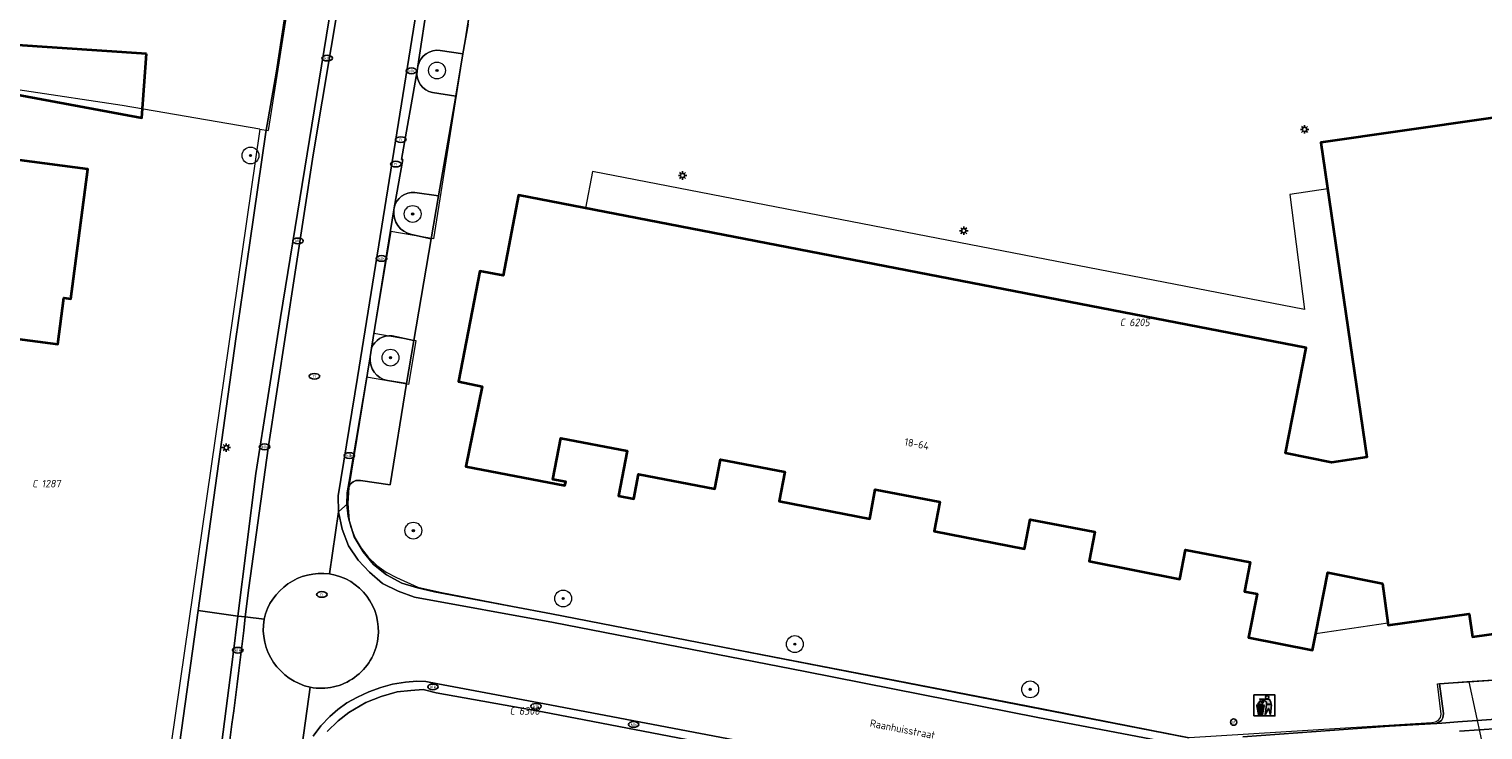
# Model space of a CAD drawing. Header units: metres. Extents: x 183765 to 187731, y 443805 to 446163.
# Tile 90 of 120: x 186642 to 186711, y 444394 to 444427. Entities that reach past the tile are written whole.
import ezdxf
from ezdxf.enums import TextEntityAlignment as Align

# ---------------------------------------------------------------- set-up
doc = ezdxf.new("R2010")
doc.units = ezdxf.units.M
doc.layers.get('0').update_dxf_attribs({"lineweight": 25})
for name, color, linetype, lineweight in [('B-WE-GR-BOOM-S', 253, 'Continuous', 25), ('B-WE-IE-AFVAL APART PLAATS-S', 7, 'Continuous', 25), ('B-WE-IE-MEUBILAIR-S', 7, 'Continuous', 25), ('B-WE-IE-MEUBILAIR_WEGMEUBILAIR-GV', 7, 'Continuous', 18), ('B-WE-OG-BEBOUWING-GV', 7, 'Continuous', 35), ('B-WE-OG-BEBOUWING-T18', 10, 'Continuous', 18), ('B-WE-OG-BEBOUWING_OVERBOUWING-GV', 7, 'Continuous', 18), ('B-WE-OG-TERREIN_ERF-GV', 7, 'Continuous', 18), ('B-WE-OG-TOPOGRAFIE-T18', 10, 'Continuous', 18), ('B-WE-VH-ONVERHARD_ZAND-GV', 210, 'Continuous', 18), ('B-WE-VH-OPENVERHARDING_BETONSTRAATSTEEN-GV', 90, 'Continuous', 18), ('B-WE-VH-OPENVERHARDING_STRAATBAKSTEEN-GV', 90, 'Continuous', 18)]:
    doc.layers.add(name, color=color, linetype=linetype, lineweight=lineweight)
doc.layers.add('B-WE-KG-GRENS_PERCEEL-G', color=7, linetype='Continuous', lineweight=13, true_color=0xa55252)
doc.layers.add('B-WE-KG-GRENS_PERCEEL-S', color=7, linetype='Continuous', lineweight=25, true_color=0xa55252)
doc.styles.add('NLCS-ISO', font='NLCS-ISO.ttf')
doc.styles.add('NLCS-ISO-M200-T18', font='NLCS-ISO.ttf', dxfattribs={"height": 0.36})

# ---------------------------------------------------------------- blocks, each defined once
blk = doc.blocks.new('SIE-AFVAL APART PLAATS-SO')
h = blk.add_hatch(color=256)
h.dxf.hatch_style = 1
h.paths.add_polyline_path([(-0.09, 0.07), (-1.76, 0.07, 0.819081), (-1.79, -0.09), (-1.4, -2.19, 0.36153), (-1.37, -2.21), (-0.47, -2.21, 0.36153), (-0.44, -2.19), (-0.05, -0.09, 0.819081)])
h.paths.add_polyline_path([(-0.16, -0.1), (-0.2, -0.33), (-0.49, -0.33), (-0.47, -0.1)], flags=16)
h.paths.add_polyline_path([(-0.55, -0.1), (-0.58, -0.33), (-0.87, -0.33), (-0.87, -0.1)], flags=16)
h.paths.add_polyline_path([(-0.22, -0.42), (-0.27, -0.73), (-0.53, -0.73), (-0.5, -0.42)], flags=16)
h.paths.add_polyline_path([(-0.58, -0.42), (-0.61, -0.73), (-0.87, -0.73), (-0.87, -0.42)], flags=16)
h.paths.add_polyline_path([(-0.95, -0.1), (-0.95, -0.33), (-1.27, -0.33), (-1.29, -0.1)], flags=16)
h.paths.add_polyline_path([(-0.95, -0.42), (-0.95, -0.73), (-1.23, -0.73), (-1.26, -0.42)], flags=16)
h.paths.add_polyline_path([(-0.29, -0.83), (-0.34, -1.09), (-0.56, -1.09), (-0.54, -0.83)], flags=16)
h.paths.add_polyline_path([(-0.62, -0.83), (-0.65, -1.09), (-0.87, -1.09), (-0.87, -0.83)], flags=16)
h.paths.add_polyline_path([(-0.95, -0.83), (-0.95, -1.09), (-1.2, -1.09), (-1.22, -0.83)], flags=16)
h.paths.add_polyline_path([(-1.35, -0.33), (-1.64, -0.33), (-1.69, -0.1), (-1.37, -0.1)], flags=16)
h.paths.add_polyline_path([(-1.34, -0.42), (-1.31, -0.73), (-1.57, -0.73), (-1.63, -0.42)], flags=16)
h.paths.add_polyline_path([(-0.36, -1.18), (-0.41, -1.44), (-0.6, -1.44), (-0.57, -1.18)], flags=16)
h.paths.add_polyline_path([(-0.65, -1.18), (-0.68, -1.44), (-0.87, -1.44), (-0.87, -1.18)], flags=16)
h.paths.add_polyline_path([(-1.3, -0.83), (-1.28, -1.09), (-1.5, -1.09), (-1.55, -0.83)], flags=16)
h.paths.add_polyline_path([(-0.95, -1.18), (-0.95, -1.44), (-1.17, -1.44), (-1.19, -1.18)], flags=16)
h.paths.add_polyline_path([(-0.42, -1.53), (-0.47, -1.79), (-0.63, -1.79), (-0.6, -1.53)], flags=16)
h.paths.add_polyline_path([(-1.27, -1.18), (-1.25, -1.44), (-1.44, -1.44), (-1.49, -1.18)], flags=16)
h.paths.add_polyline_path([(-0.69, -1.53), (-0.71, -1.79), (-0.87, -1.79), (-0.87, -1.53)], flags=16)
h.paths.add_polyline_path([(-0.95, -1.53), (-0.95, -1.79), (-1.13, -1.79), (-1.16, -1.53)], flags=16)
h.paths.add_polyline_path([(-1.24, -1.53), (-1.22, -1.79), (-1.37, -1.79), (-1.42, -1.53)], flags=16)
h.paths.add_polyline_path([(-0.49, -1.89), (-0.53, -2.13), (-0.66, -2.13), (-0.64, -1.89)], flags=16)
h.paths.add_polyline_path([(-0.72, -1.89), (-0.74, -2.13), (-0.87, -2.13), (-0.87, -1.89)], flags=16)
h.paths.add_polyline_path([(-0.95, -1.89), (-0.95, -2.13), (-1.1, -2.13), (-1.12, -1.89)], flags=16)
h.paths.add_polyline_path([(-1.21, -1.89), (-1.18, -2.13), (-1.31, -2.13), (-1.35, -1.89)], flags=16)
h.paths.add_polyline_path([(-0.19, 0.78, -0.01173), (-0.3, 0.78, -0.148797), (-0.42, 1.03, -0.136076), (-0.69, 0.87), (-0.78, 0.85, -0.038293), (-1.14, 0.96), (-1.19, 0.81, -0.243822), (-1.56, 0.45, 0.344326), (-1, 0.22, -0.139345), (-0.6, 0.22, 0.618436), (-0.56, 0.27, -0.441494), (-0.47, 0.44, 0.309048)])
h.paths.add_polyline_path([(-0.49, 0.51, 0.351556), (-0.64, 0.31, 0.121061), (-1.02, 0.29, -0.288745), (-1.45, 0.42, 0.203599), (-1.12, 0.79), (-1.09, 0.87, 0.083075), (-0.28, 0.71, -0.242261)], flags=16)
h.paths.add_polyline_path([(-0.4, 0.79, -0.023345), (-0.63, 0.82, 0.07081), (-0.46, 0.9, 0.059965)], flags=16)
h.paths.add_polyline_path([(1.12, 1.48), (-1.07, 1.48, 0.860559), (-1.08, 1.42), (0.29, 1, -0.146703), (0.53, 0.28, 0.421968), (0.56, 0.25), (1.6, 0.31, 0.450293), (1.63, 0.34, 0.122241)])
h.paths.add_polyline_path([(0.26, 1.93, 1), (1.07, 1.93, 1)])
h.paths.add_polyline_path([(1.65, 0.15, 0.429303), (1.62, 0.18), (0.55, 0.23, 0.38429), (0.51, 0.2), (0.16, -2.16, 0.83726), (0.22, -2.18), (0.99, -0.78, -0.688204), (1.05, -0.78), (1.36, -2.14, 0.84934), (1.42, -2.14)])
for p, q in [((-0.09, 0.07), (-1.76, 0.07)), ((-1.4, -2.19), (-1.79, -0.09)), ((-1.37, -0.1), (-1.69, -0.1)), ((-1.64, -0.33), (-1.69, -0.1)), ((-1.64, -0.33), (-1.35, -0.33)), ((-1.63, -0.42), (-1.34, -0.42)), ((-1.57, -0.73), (-1.63, -0.42)), ((-1.57, -0.73), (-1.31, -0.73)), ((-1.55, -0.83), (-1.3, -0.83)), ((-1.5, -1.09), (-1.55, -0.83)), ((-1.5, -1.09), (-1.28, -1.09)), ((-1.49, -1.18), (-1.27, -1.18)), ((-1.44, -1.44), (-1.49, -1.18)), ((-1.44, -1.44), (-1.25, -1.44)), ((-1.42, -1.53), (-1.24, -1.53)), ((-1.37, -1.79), (-1.42, -1.53)), ((-1.37, -1.79), (-1.22, -1.79)), ((-1.37, -2.21), (-0.47, -2.21)), ((-1.31, -2.13), (-1.35, -1.89)), ((-1.35, -1.89), (-1.21, -1.89)), ((-1.31, -2.13), (-1.18, -2.13)), ((-0.95, -0.1), (-1.29, -0.1)), ((-1.27, -0.33), (-0.95, -0.33)), ((-1.26, -0.42), (-0.95, -0.42)), ((-1.23, -0.73), (-0.95, -0.73)), ((-1.22, -0.83), (-0.95, -0.83)), ((-1.2, -1.09), (-0.95, -1.09)), ((-1.19, -1.18), (-0.95, -1.18)), ((-1.17, -1.44), (-0.95, -1.44)), ((-1.16, -1.53), (-0.95, -1.53)), ((-1.13, -1.79), (-0.95, -1.79)), ((-1.12, -1.89), (-0.95, -1.89)), ((-1.1, -2.13), (-0.95, -2.13)), ((-0.95, -0.1), (-0.95, -0.33)), ((-0.95, -0.42), (-0.95, -0.73)), ((-0.95, -0.83), (-0.95, -1.09)), ((-0.95, -1.18), (-0.95, -1.44)), ((-0.95, -1.53), (-0.95, -1.79)), ((-0.95, -1.89), (-0.95, -2.13)), ((-0.87, -0.1), (-0.87, -0.33)), ((-0.55, -0.1), (-0.87, -0.1)), ((-0.87, -0.33), (-0.58, -0.33)), ((-0.87, -0.42), (-0.87, -0.73)), ((-0.87, -0.42), (-0.58, -0.42)), ((-0.87, -0.73), (-0.61, -0.73)), ((-0.87, -0.83), (-0.62, -0.83)), ((-0.87, -0.83), (-0.87, -1.09)), ((-0.87, -1.09), (-0.65, -1.09)), ((-0.87, -1.18), (-0.65, -1.18)), ((-0.87, -1.18), (-0.87, -1.44)), ((-0.87, -1.44), (-0.68, -1.44)), ((-0.87, -1.53), (-0.69, -1.53)), ((-0.87, -1.53), (-0.87, -1.79)), ((-0.87, -1.79), (-0.71, -1.79)), ((-0.87, -1.89), (-0.87, -2.13)), ((-0.87, -1.89), (-0.72, -1.89)), ((-0.87, -2.13), (-0.74, -2.13)), ((-0.66, -2.13), (-0.53, -2.13)), ((-0.64, -1.89), (-0.49, -1.89)), ((-0.63, -1.79), (-0.47, -1.79)), ((-0.6, -1.44), (-0.41, -1.44)), ((-0.6, -1.53), (-0.42, -1.53)), ((-0.57, -1.18), (-0.36, -1.18)), ((-0.56, -1.09), (-0.34, -1.09)), ((-0.54, -0.83), (-0.29, -0.83)), ((-0.53, -0.73), (-0.27, -0.73)), ((-0.53, -2.13), (-0.49, -1.89)), ((-0.5, -0.42), (-0.22, -0.42)), ((-0.49, -0.33), (-0.2, -0.33)), ((-0.16, -0.1), (-0.47, -0.1)), ((-0.47, -1.79), (-0.42, -1.53)), ((-0.44, -2.19), (-0.05, -0.09)), ((-0.41, -1.44), (-0.36, -1.18)), ((-0.34, -1.09), (-0.29, -0.83)), ((-0.27, -0.73), (-0.22, -0.42)), ((-0.2, -0.33), (-0.16, -0.1))]:
    blk.add_line(p, q)
blk.add_lwpolyline([(-2.5, -2.51), (2.5, -2.51), (2.5, 2.49), (-2.5, 2.49)], close=True)
for points in [[(-0.78, 0.85, -0.038293), (-1.14, 0.96), (-1.19, 0.81, -0.243822), (-1.56, 0.45, 0.344326), (-1, 0.22, -0.139345), (-0.6, 0.22, 0.618436), (-0.56, 0.27, -0.441494), (-0.47, 0.44, 0.309048), (-0.19, 0.78, -0.01173), (-0.3, 0.78, -0.01173)], [(-0.78, 0.85), (-0.69, 0.87, 0.136076), (-0.42, 1.03, 0.156405), (-0.29, 0.77)], [(-0.78, 0.85), (-0.69, 0.87, 0.136076), (-0.42, 1.03, 0.148797), (-0.3, 0.78, 0.148797)], [(-0.63, 0.82, 0.07081), (-0.46, 0.9, 0.059965), (-0.4, 0.79, 0.059965)], [(-0.4, 0.79, -0.023345), (-0.63, 0.82)]]:
    blk.add_lwpolyline(points, format="xyb")
for points in [[(-1.09, 0.87), (-1.12, 0.79, -0.203599), (-1.45, 0.42, 0.288745), (-1.02, 0.29, -0.121061), (-0.64, 0.31, -0.351556), (-0.49, 0.51, 0.242261), (-0.28, 0.71, -0.083075)], [(-1.07, 1.48), (1.12, 1.48, -0.122241), (1.63, 0.34, -0.450293), (1.6, 0.31), (0.56, 0.25, -0.421968), (0.53, 0.28, 0.146703), (0.29, 1), (-1.08, 1.42, -0.860559)], [(0.55, 0.23), (1.62, 0.18, -0.429303), (1.65, 0.15), (1.42, -2.14, -0.84934), (1.36, -2.14), (1.05, -0.78, 0.688204), (0.99, -0.78), (0.22, -2.18, -0.83726), (0.16, -2.16), (0.51, 0.2, -0.38429)]]:
    blk.add_lwpolyline(points, format="xyb", close=True)
for points in [[(-1.35, -0.33), (-1.37, -0.1)], [(-1.31, -0.73), (-1.34, -0.42)], [(-1.28, -1.09), (-1.3, -0.83)], [(-1.27, -0.33), (-1.29, -0.1)], [(-1.25, -1.44), (-1.27, -1.18)], [(-1.23, -0.73), (-1.26, -0.42)], [(-1.22, -1.79), (-1.24, -1.53)], [(-1.2, -1.09), (-1.22, -0.83)], [(-1.18, -2.13), (-1.21, -1.89)], [(-1.17, -1.44), (-1.19, -1.18)], [(-1.18, -2.22), (-1.18, -2.21)], [(-1.13, -1.79), (-1.16, -1.53)], [(-1.1, -2.13), (-1.12, -1.89)], [(-0.74, -2.13), (-0.72, -1.89)], [(-0.71, -1.79), (-0.69, -1.53)], [(-0.68, -1.44), (-0.65, -1.18)], [(-0.66, -2.13), (-0.64, -1.89)], [(-0.65, -1.09), (-0.62, -0.83)], [(-0.63, -1.79), (-0.6, -1.53)], [(-0.61, -0.73), (-0.58, -0.42)], [(-0.6, -1.44), (-0.57, -1.18)], [(-0.58, -0.33), (-0.55, -0.1)], [(-0.56, -1.09), (-0.54, -0.83)], [(-0.53, -0.73), (-0.5, -0.42)], [(-0.49, -0.33), (-0.47, -0.1)]]:
    blk.add_lwpolyline(points)
blk.add_circle((0.66, 1.93), 0.401)
for centre, radius, start, end in [((-1.76, -0.01), 0.0869, 90, 247.281), ((-0.09, -0.01), 0.0869, 292.719, 90), ((-1.37, -2.18), 0.0318, 190.4943, 270), ((-0.47, -2.18), 0.0318, 270, 349.5057)]:
    blk.add_arc(centre, radius, start, end)
blk = doc.blocks.new('SIE-MEUBILAIR_PAAL_AFSLUITPAAL-SO')
blk.add_circle((0, 0), 0.75)
at = {"style": 'NLCS-ISO'}
blk.add_text('af', height=0.75, dxfattribs=at).set_placement((0, 0.05), align=Align.MIDDLE_CENTER)
blk = doc.blocks.new('SIE-MEUBILAIR_PAAL_LICHTMAST-SO')
for points in [[(-0.62, 0), (-1, 0)], [(-0.71, 0.71), (-0.44, 0.44)], [(0, 1), (0, 0.62)], [(0.44, 0.44), (0.71, 0.71)], [(1, 0), (0.62, 0)], [(-0.71, -0.71), (-0.44, -0.44)], [(0, -0.62), (0, -1)], [(0.44, -0.44), (0.71, -0.71)]]:
    blk.add_lwpolyline(points)
blk.add_circle((0, 0), 0.5)
blk = doc.blocks.new('SIE-MEUBILAIR_PUT_KOLK-SO')
blk.add_ellipse((0, 0), major_axis=(1.25, 0), ratio=0.54)
at = {"style": 'NLCS-ISO'}
blk.add_text('klk', height=0.75, dxfattribs=at).set_placement((0.03, 0), align=Align.MIDDLE_CENTER)
blk = doc.blocks.new('SIE-MEUBILAIR_PUT_RIOOLPUT-SO')
blk.add_ellipse((0, 0), major_axis=(1.25, 0), ratio=0.54)
at = {"style": 'NLCS-ISO'}
blk.add_text('ri', height=0.75, dxfattribs=at).set_placement((-0.04, 0.07), align=Align.MIDDLE_CENTER)
blk = doc.blocks.new('SGR-BOOM_GBKN-SO')
at = {"linetype": 'ByBlock', "lineweight": 18}
h = blk.add_hatch(color=0, dxfattribs=at)
h.dxf.hatch_style = 1
edge = h.paths.add_edge_path()
edge.add_arc((0, 0), 0.25, 0, 360)
at = {"color": 0, "linetype": 'ByBlock', "lineweight": 18}
for radius in [2, 0.25]:
    blk.add_circle((0, 0), radius, dxfattribs=at)
at = {"color": 0, "linetype": 'ByBlock', "lineweight": 18, "style": 'NLCS-ISO'}
blk.add_attdef('SOORT', (2.5, 0), '', height=1.5, dxfattribs=at)
blk = doc.blocks.new('SKG-PERCEELNUMMER-SO')
at = {"style": 'NLCS-ISO', "oblique": 10, "flags": 1}
for tag, p in [('GEMEENTECODE', (0, 2.55)), ('PERCEELGROOTTE', (0, -2.45))]:
    blk.add_attdef(tag, text='', height=1.8, dxfattribs=at).set_placement(p, align=Align.MIDDLE_CENTER)
at = {"style": 'NLCS-ISO', "oblique": 10}
blk.add_attdef('SECTIE', text='', height=1.8, dxfattribs=at).set_placement((-0.5, 0), align=Align.MIDDLE_RIGHT)
blk.add_attdef('PERCEELNUMMER', text='', height=1.8, dxfattribs=at).set_placement((0.5, 0), align=Align.MIDDLE_LEFT)

msp = doc.modelspace()

# ---------------------------------------------------------------- linework, layer by layer
at = {"layer": 'B-WE-IE-MEUBILAIR_WEGMEUBILAIR-GV'}
for points in [[(186661.877, 444425.763, 0.388105), (186660.812, 444425.018)], [(186660.774, 444424.788, 0.391214), (186661.511, 444423.755)], [(186660.663, 444419.023, 0.374577), (186659.691, 444418.291)], [(186659.675, 444418.187, 0.381064), (186660.508, 444417.016)], [(186659.585, 444412.204, 0.353523), (186658.616, 444411.618)], [(186658.554, 444411.215, 0.405918), (186659.373, 444410.092)]]:
    msp.add_lwpolyline(points, format="xyb", dxfattribs=at)
at = {"layer": 'B-WE-IE-MEUBILAIR_WEGMEUBILAIR-GV', "flags": 128}
for points in [[(186661.511, 444423.755), (186662.611, 444423.591), (186662.956, 444425.605)], [(186662.956, 444425.605), (186661.877, 444425.763)], [(186660.812, 444425.018), (186660.774, 444424.788)], [(186661.799, 444418.852), (186660.663, 444419.023)], [(186659.691, 444418.291), (186659.675, 444418.187)], [(186660.508, 444417.016), (186661.451, 444416.822), (186661.799, 444418.852)], [(186660.623, 444411.993), (186659.585, 444412.204)], [(186658.616, 444411.618), (186658.554, 444411.215)], [(186659.373, 444410.092), (186660.272, 444409.941), (186660.623, 444411.993)]]:
    msp.add_lwpolyline(points, dxfattribs=at)
at = {"layer": 'B-WE-KG-GRENS_PERCEEL-G', "flags": 128}
for points in [[(186655.259, 444431.819), (186653.698, 444421.952)], [(186663.275, 444427.716), (186661.553, 444416.815)], [(186646.771, 444423.138), (186637.482, 444424.541)], [(186653.314, 444422.018), (186646.771, 444423.138)], [(186653.314, 444422.018), (186645.074, 444365.037)], [(186653.314, 444422.018), (186653.698, 444421.952)], [(186659.534, 444417.165), (186658.72, 444412.323)], [(186661.553, 444416.815), (186659.534, 444417.165)], [(186660.739, 444411.972), (186658.72, 444412.323)], [(186660.391, 444409.901), (186660.739, 444411.972)], [(186658.371, 444410.252), (186657.539, 444405.303)], [(186660.391, 444409.901), (186658.371, 444410.252)], [(186657.539, 444405.303), (186657.447, 444404.758), (186657.431, 444404.205), (186657.492, 444403.656), (186657.629, 444403.121), (186657.839, 444402.609), (186658.118, 444402.132), (186658.46, 444401.698), (186658.859, 444401.315), (186659.307, 444400.992), (186659.796, 444400.734)], [(186659.796, 444400.734), (186660.808, 444400.285)], [(186660.808, 444400.285), (186661.951, 444400.029), (186678.579, 444396.815), (186683.161, 444395.929)], [(186710.714, 444395.789), (186717.561, 444396.244)], [(186683.161, 444395.929), (186689.722, 444394.662), (186697.432, 444393.138)], [(186709.406, 444394.258), (186709.234, 444395.691), (186710.714, 444395.789)], [(186710.714, 444395.789), (186711.329, 444392.996)], [(186708.971, 444393.856), (186709.133, 444393.88), (186709.274, 444393.965), (186709.369, 444394.098), (186709.406, 444394.258)], [(186697.432, 444393.138), (186708.971, 444393.856)]]:
    msp.add_lwpolyline(points, dxfattribs=at)
at = {"layer": 'B-WE-OG-BEBOUWING-GV', "flags": 128}
for points in [[(186647.922, 444425.605), (186641.57, 444426.027), (186641.329, 444423.743), (186647.708, 444422.567)], [(186638.642, 444420.979), (186637.547, 444412.624), (186643.709, 444411.817), (186643.997, 444414.015), (186644.33, 444413.971), (186645.137, 444420.128)]]:
    msp.add_lwpolyline(points, close=True, dxfattribs=at)
msp.add_lwpolyline([(186715.498, 444423.079), (186703.695, 444421.387), (186705.878, 444406.446), (186704.206, 444406.202), (186702.02, 444406.634), (186702.99, 444411.641), (186665.59, 444418.885), (186664.857, 444415.082), (186663.748, 444415.281), (186662.745, 444410.038), (186663.872, 444409.807), (186663.097, 444406.015), (186667.8, 444405.107), (186667.833, 444405.274), (186667.224, 444405.392), (186667.603, 444407.355), (186670.745, 444406.749), (186670.334, 444404.618), (186671.07, 444404.476), (186671.296, 444405.649), (186674.92, 444404.953), (186675.19, 444406.347), (186678.233, 444405.759), (186677.964, 444404.365), (186682.27, 444403.517), (186682.536, 444404.912), (186685.596, 444404.328), (186685.33, 444402.933), (186689.622, 444402.094), (186689.887, 444403.489), (186692.964, 444402.904), (186692.699, 444401.509), (186697.003, 444400.653), (186697.266, 444402.048), (186700.338, 444401.469), (186700.074, 444400.073), (186700.663, 444399.956), (186700.252, 444397.896), (186703.293, 444397.291), (186703.45, 444398.082), (186704.025, 444400.969), (186706.613, 444400.458), (186706.877, 444398.58), (186706.891, 444398.478), (186710.734, 444399.018), (186710.887, 444397.929), (186716.205, 444398.668)], dxfattribs=at)
at = {"layer": 'B-WE-OG-BEBOUWING_OVERBOUWING-GV', "flags": 128}
for points in [[(186704.017, 444419.185), (186702.214, 444418.921), (186702.921, 444413.465), (186669.11, 444420.007), (186668.773, 444418.268), (186702.99, 444411.641), (186702.02, 444406.634), (186704.206, 444406.202), (186705.878, 444406.446)], [(186706.877, 444398.58), (186706.613, 444400.458), (186704.025, 444400.969), (186703.45, 444398.082)]]:
    msp.add_lwpolyline(points, close=True, dxfattribs=at)
at = {"layer": 'B-WE-OG-TERREIN_ERF-GV', "flags": 128}
for points in [[(186596.379, 444375.096), (186615.32, 444371.435), (186615.232, 444370.915), (186645.617, 444364.99), (186647.194, 444376.332), (186650.377, 444399.171), (186652.175, 444412.07), (186652.828, 444416.626), (186653.59, 444421.875), (186654.102, 444424.772), (186655.942, 444436.835), (186659.452, 444457.767), (186661.601, 444470.9), (186662.586, 444476.858), (186662.688, 444478.2), (186663.384, 444487.345), (186664.038, 444496.779), (186664.868, 444507.756), (186665.288, 444513.742), (186666.082, 444524.684), (186666.29, 444527.809), (186667.434, 444543.623), (186667.57, 444546.863), (186675.967, 444546.235)], [(186663.196, 444427.003), (186662.956, 444425.605), (186662.611, 444423.591), (186661.799, 444418.852), (186661.451, 444416.822), (186660.623, 444411.993), (186660.272, 444409.941), (186659.499, 444405.131), (186658.091, 444405.35), (186657.869, 444405.341), (186657.734, 444405.287), (186657.598, 444405.168), (186657.528, 444405.009), (186657.483, 444404.249), (186657.552, 444403.438), (186657.792, 444402.672), (186658.211, 444401.955), (186658.71, 444401.352), (186659.322, 444400.861), (186660.047, 444400.469), (186660.794, 444400.25), (186661.606, 444400.058), (186667.161, 444399.018), (186697.427, 444393.13)], [(186716.205, 444398.668), (186710.887, 444397.929), (186710.734, 444399.018), (186706.891, 444398.478), (186706.877, 444398.58), (186706.613, 444400.458), (186704.025, 444400.969), (186703.45, 444398.082), (186703.293, 444397.291), (186700.252, 444397.896), (186700.663, 444399.956), (186700.074, 444400.073), (186700.338, 444401.469), (186697.266, 444402.048), (186697.003, 444400.653), (186692.699, 444401.509), (186692.964, 444402.904), (186689.887, 444403.489), (186689.622, 444402.094), (186685.33, 444402.933), (186685.596, 444404.328), (186682.536, 444404.912), (186682.27, 444403.517), (186677.964, 444404.365), (186678.233, 444405.759), (186675.19, 444406.347), (186674.92, 444404.953), (186671.296, 444405.649), (186671.07, 444404.476), (186670.334, 444404.618), (186670.745, 444406.749), (186667.603, 444407.355), (186667.224, 444405.392), (186667.833, 444405.274), (186667.8, 444405.107), (186663.097, 444406.015), (186663.872, 444409.807), (186662.745, 444410.038), (186663.748, 444415.281), (186664.857, 444415.082), (186665.59, 444418.885), (186702.99, 444411.641), (186702.02, 444406.634), (186704.206, 444406.202), (186705.878, 444406.446), (186703.695, 444421.387), (186715.498, 444423.079)], [(186699.986, 444393.173), (186706.956, 444393.676), (186709.189, 444393.807), (186709.419, 444393.947), (186709.48, 444394.075), (186709.518, 444394.275), (186709.324, 444395.693), (186710.621, 444395.791), (186715.596, 444396.104)]]:
    msp.add_lwpolyline(points, dxfattribs=at)
for points in [[(186641.329, 444423.743), (186641.57, 444426.027), (186647.922, 444425.605), (186647.708, 444422.567)], [(186637.547, 444412.624), (186638.642, 444420.979), (186645.137, 444420.128), (186644.33, 444413.971), (186643.997, 444414.015), (186643.709, 444411.817)]]:
    msp.add_lwpolyline(points, close=True, dxfattribs=at)
at = {"layer": 'B-WE-VH-ONVERHARD_ZAND-GV'}
for points in [[(186661.877, 444425.763, 0.388105), (186660.812, 444425.018)], [(186660.774, 444424.788, 0.391214), (186661.511, 444423.755)], [(186660.663, 444419.023, 0.374577), (186659.691, 444418.291)], [(186659.675, 444418.187, 0.381064), (186660.508, 444417.016)], [(186659.585, 444412.204, 0.353523), (186658.616, 444411.618)], [(186658.554, 444411.215, 0.405918), (186659.373, 444410.092)]]:
    msp.add_lwpolyline(points, format="xyb", dxfattribs=at)
at = {"layer": 'B-WE-VH-ONVERHARD_ZAND-GV', "flags": 128}
for points in [[(186661.511, 444423.755), (186662.611, 444423.591), (186662.956, 444425.605)], [(186662.956, 444425.605), (186661.877, 444425.763)], [(186660.812, 444425.018), (186660.774, 444424.788)], [(186661.799, 444418.852), (186660.663, 444419.023)], [(186659.691, 444418.291), (186659.675, 444418.187)], [(186660.508, 444417.016), (186661.451, 444416.822), (186661.799, 444418.852)], [(186660.623, 444411.993), (186659.585, 444412.204)], [(186658.616, 444411.618), (186658.554, 444411.215)], [(186659.373, 444410.092), (186660.272, 444409.941), (186660.623, 444411.993)]]:
    msp.add_lwpolyline(points, dxfattribs=at)
at = {"layer": 'B-WE-VH-OPENVERHARDING_BETONSTRAATSTEEN-GV'}
for points in [[(186656.617, 444400.908, 0.388921), (186653.507, 444398.756)], [(186658.916, 444397.846, 0.407357), (186656.617, 444400.908)], [(186653.507, 444398.756, 0.396619), (186655.701, 444395.529)], [(186655.701, 444395.529, 0.431339), (186658.916, 444397.846)]]:
    msp.add_lwpolyline(points, format="xyb", dxfattribs=at)
at = {"layer": 'B-WE-VH-OPENVERHARDING_STRAATBAKSTEEN-GV', "flags": 128}
for points in [[(186664.702, 444478.046), (186662.688, 444478.2), (186662.586, 444476.858), (186661.601, 444470.9), (186659.452, 444457.767), (186655.942, 444436.835), (186654.102, 444424.772), (186653.59, 444421.875), (186652.828, 444416.626), (186652.175, 444412.07), (186650.377, 444399.171), (186652.264, 444398.908), (186653.121, 444405.678), (186654.293, 444413.077), (186659.693, 444446.218), (186664.228, 444474.581)], [(186665.267, 444477.963), (186664.702, 444478.046), (186664.228, 444474.581), (186659.693, 444446.218), (186654.293, 444413.077), (186653.121, 444405.678), (186652.264, 444398.908), (186652.619, 444398.863), (186652.785, 444400.243), (186653.697, 444406.884), (186655.849, 444420.801), (186661.361, 444453.748), (186663.05, 444463.965), (186664.075, 444470.087), (186664.514, 444472.77), (186664.978, 444475.993)], [(186652.264, 444398.908), (186650.377, 444399.171), (186647.194, 444376.332), (186645.617, 444364.99), (186646.788, 444364.762), (186647.191, 444365.752), (186647.545, 444366.693), (186647.76, 444367.608), (186647.974, 444368.642), (186648.594, 444372.626), (186649.838, 444381.568), (186651.307, 444391.448), (186652.02, 444396.977)], [(186709.189, 444393.807), (186709.432, 444393.821), (186710.199, 444393.89), (186715.189, 444394.236), (186717.766, 444394.438), (186717.626, 444396.224), (186715.596, 444396.104), (186710.621, 444395.791), (186709.324, 444395.693), (186709.518, 444394.275), (186709.48, 444394.075), (186709.419, 444393.947)]]:
    msp.add_lwpolyline(points, close=True, dxfattribs=at)
for points in [[(186668.663, 444475.618), (186664.978, 444475.993), (186664.514, 444472.77), (186664.075, 444470.087), (186663.05, 444463.965), (186661.361, 444453.748), (186655.849, 444420.801), (186653.697, 444406.884), (186652.785, 444400.243), (186652.619, 444398.863), (186653.507, 444398.756)], [(186656.617, 444400.908), (186657.045, 444403.86), (186657.032, 444404.622), (186657.948, 444410.225), (186660.746, 444427.653), (186661.532, 444432.249), (186663.354, 444443.242), (186664.55, 444450.788), (186666.326, 444461.417), (186667.459, 444468.449), (186668.461, 444474.234), (186668.663, 444475.618)], [(186663.903, 444431.837), (186661.95, 444432.118), (186661.301, 444428.262), (186660.812, 444425.018)], [(186661.877, 444425.763), (186662.956, 444425.605), (186663.196, 444427.003), (186663.903, 444431.837)], [(186660.746, 444427.653), (186657.948, 444410.225), (186657.032, 444404.622), (186657.045, 444403.86), (186657.483, 444404.249), (186657.528, 444405.009), (186658.554, 444411.215), (186658.616, 444411.618), (186659.675, 444418.187), (186659.691, 444418.291), (186660.103, 444420.585), (186660.032, 444420.587), (186660.774, 444424.788), (186660.812, 444425.018), (186661.301, 444428.262)], [(186660.774, 444424.788), (186660.032, 444420.587), (186660.103, 444420.585), (186659.691, 444418.291)], [(186660.663, 444419.023), (186661.799, 444418.852), (186662.611, 444423.591)], [(186662.611, 444423.591), (186661.511, 444423.755)], [(186659.675, 444418.187), (186658.616, 444411.618)], [(186661.451, 444416.822), (186660.508, 444417.016)], [(186659.585, 444412.204), (186660.623, 444411.993), (186661.451, 444416.822)], [(186658.554, 444411.215), (186657.528, 444405.009), (186657.598, 444405.168), (186657.734, 444405.287), (186657.869, 444405.341), (186658.091, 444405.35), (186659.499, 444405.131), (186660.272, 444409.941)], [(186660.272, 444409.941), (186659.373, 444410.092)], [(186657.045, 444403.86), (186656.617, 444400.908)], [(186697.427, 444393.13), (186667.161, 444399.018), (186661.606, 444400.058), (186660.794, 444400.25), (186660.047, 444400.469), (186659.322, 444400.861), (186658.71, 444401.352), (186658.211, 444401.955), (186657.792, 444402.672), (186657.552, 444403.438), (186657.483, 444404.249), (186657.045, 444403.86), (186657.223, 444403.039), (186657.525, 444402.248), (186657.972, 444401.559), (186658.512, 444400.985), (186659.133, 444400.458), (186659.882, 444400.086), (186660.66, 444399.807), (186667.255, 444398.596), (186679.206, 444396.278), (186690.252, 444394.096), (186697.643, 444392.677)], [(186697.643, 444392.677), (186690.252, 444394.096), (186679.206, 444396.278), (186667.255, 444398.596), (186660.66, 444399.807), (186659.882, 444400.086), (186659.133, 444400.458), (186658.512, 444400.985), (186657.972, 444401.559), (186657.525, 444402.248), (186657.223, 444403.039), (186657.045, 444403.86)], [(186652.619, 444398.863), (186652.264, 444398.908), (186652.02, 444396.977), (186651.307, 444391.448), (186649.838, 444381.568), (186648.594, 444372.626), (186647.974, 444368.642), (186647.76, 444367.608), (186647.545, 444366.693), (186647.191, 444365.752), (186646.788, 444364.762), (186646.721, 444364.63), (186646.175, 444363.55), (186646.634, 444363.464)], [(186721.117, 444392.996), (186721.567, 444393.898), (186721.977, 444394.547), (186722.675, 444395.29), (186723.245, 444395.871), (186723.928, 444396.364), (186724.003, 444399.275), (186723.809, 444398.525), (186723.408, 444397.585), (186722.867, 444396.703), (186722.207, 444395.887), (186721.539, 444395.276), (186720.673, 444394.738), (186719.852, 444394.344), (186719.115, 444394.102), (186718.305, 444393.961), (186714.949, 444393.763), (186710.282, 444393.448)], [(186653.507, 444398.756), (186652.619, 444398.863)], [(186655.701, 444395.529), (186655.242, 444392.224)], [(186655.242, 444392.224), (186655.701, 444395.529)], [(186681.646, 444391.924), (186666.829, 444394.742), (186661.756, 444395.686), (186661.187, 444395.807), (186660.765, 444395.815), (186660.227, 444395.772), (186659.601, 444395.671), (186659.053, 444395.522), (186658.488, 444395.307), (186657.95, 444395.055), (186657.441, 444394.793), (186657.006, 444394.464), (186656.625, 444394.143), (186656.209, 444393.694), (186655.838, 444393.212)], [(186655.838, 444393.212), (186656.209, 444393.694), (186656.625, 444394.143), (186657.006, 444394.464), (186657.441, 444394.793), (186657.95, 444395.055), (186658.488, 444395.307), (186659.053, 444395.522), (186659.601, 444395.671), (186660.227, 444395.772), (186660.765, 444395.815), (186661.187, 444395.807), (186661.756, 444395.686), (186666.829, 444394.742), (186681.646, 444391.924)], [(186656.513, 444393.423), (186657.027, 444393.931), (186657.538, 444394.324), (186658.338, 444394.803), (186659.071, 444395.095), (186659.837, 444395.305), (186660.482, 444395.378), (186661.062, 444395.418), (186661.676, 444395.269), (186666.729, 444394.353), (186681.567, 444391.509)], [(186681.567, 444391.509), (186666.729, 444394.353), (186661.676, 444395.269), (186661.062, 444395.418), (186660.482, 444395.378), (186659.837, 444395.305), (186659.071, 444395.095), (186658.338, 444394.803), (186657.538, 444394.324), (186657.027, 444393.931), (186656.513, 444393.423)], [(186715.189, 444394.236), (186710.199, 444393.89), (186709.432, 444393.821), (186709.189, 444393.807), (186706.956, 444393.676), (186699.986, 444393.173)], [(186710.282, 444393.448), (186714.949, 444393.763)]]:
    msp.add_lwpolyline(points, dxfattribs=at)
at = {"layer": 'B-WE-VH-OPENVERHARDING_STRAATBAKSTEEN-GV'}
for points in [[(186660.812, 444425.018, -0.388105), (186661.877, 444425.763)], [(186661.511, 444423.755, -0.391214), (186660.774, 444424.788)], [(186659.691, 444418.291, -0.374577), (186660.663, 444419.023)], [(186660.508, 444417.016, -0.381064), (186659.675, 444418.187)], [(186658.616, 444411.618, -0.353523), (186659.585, 444412.204)], [(186659.373, 444410.092, -0.405918), (186658.554, 444411.215)], [(186653.507, 444398.756, -0.388921), (186656.617, 444400.908)], [(186656.617, 444400.908, -0.407357), (186658.916, 444397.846)], [(186649.865, 444378.537, 0.007152), (186652.619, 444398.863)], [(186652.619, 444398.863, -0.007152), (186649.865, 444378.537)], [(186655.701, 444395.529, -0.396619), (186653.507, 444398.756)], [(186658.916, 444397.846, -0.431339), (186655.701, 444395.529)]]:
    msp.add_lwpolyline(points, format="xyb", dxfattribs=at)

# ---------------------------------------------------------------- block references
at = {"layer": 'B-WE-GR-BOOM-S', "xscale": 0.2, "yscale": 0.2, "zscale": 0.2}
for p in [(186661.72, 444424.809), (186652.868, 444420.772), (186660.565, 444417.996), (186659.513, 444411.175), (186660.599, 444402.963), (186667.714, 444399.741), (186678.713, 444397.577), (186689.893, 444395.427)]:
    msp.add_blockref('SGR-BOOM_GBKN-SO', p, dxfattribs=at)
at = {"layer": 'B-WE-IE-AFVAL APART PLAATS-S', "xscale": 0.2, "yscale": 0.2, "zscale": 0.2}
msp.add_blockref('SIE-AFVAL APART PLAATS-SO', (186701.013, 444394.668), dxfattribs=at)
at = {"layer": 'B-WE-IE-MEUBILAIR-S', "xscale": 0.2, "yscale": 0.2, "zscale": 0.2}
for name, p in [('SIE-MEUBILAIR_PUT_KOLK-SO', (186656.509, 444425.393)), ('SIE-MEUBILAIR_PUT_KOLK-SO', (186660.509, 444424.791)), ('SIE-MEUBILAIR_PAAL_LICHTMAST-SO', (186702.92, 444422.009)), ('SIE-MEUBILAIR_PUT_RIOOLPUT-SO', (186660.003, 444421.524)), ('SIE-MEUBILAIR_PUT_RIOOLPUT-SO', (186659.768, 444420.365)), ('SIE-MEUBILAIR_PAAL_LICHTMAST-SO', (186673.384, 444419.822)), ('SIE-MEUBILAIR_PAAL_LICHTMAST-SO', (186686.738, 444417.202)), ('SIE-MEUBILAIR_PUT_KOLK-SO', (186655.121, 444416.716)), ('SIE-MEUBILAIR_PUT_KOLK-SO', (186659.087, 444415.885)), ('SIE-MEUBILAIR_PUT_RIOOLPUT-SO', (186655.9, 444410.289)), ('SIE-MEUBILAIR_PAAL_LICHTMAST-SO', (186651.712, 444406.904)), ('SIE-MEUBILAIR_PUT_KOLK-SO', (186653.532, 444406.941)), ('SIE-MEUBILAIR_PUT_KOLK-SO', (186657.557, 444406.527)), ('SIE-MEUBILAIR_PUT_RIOOLPUT-SO', (186656.256, 444399.932)), ('SIE-MEUBILAIR_PUT_KOLK-SO', (186652.262, 444397.285)), ('SIE-MEUBILAIR_PUT_KOLK-SO', (186661.529, 444395.546)), ('SIE-MEUBILAIR_PUT_KOLK-SO', (186666.425, 444394.622)), ('SIE-MEUBILAIR_PUT_KOLK-SO', (186671.058, 444393.761)), ('SIE-MEUBILAIR_PAAL_AFSLUITPAAL-SO', (186699.55, 444393.871))]:
    msp.add_blockref(name, p, dxfattribs=at)
at = {"layer": 'B-WE-KG-GRENS_PERCEEL-S', "xscale": 0.2, "yscale": 0.2, "zscale": 0.2}
for p, values in [((186694.498, 444412.849), {'PERCEELNUMMER': '6205', 'SECTIE': 'C'}), ((186642.846, 444405.193), {'PERCEELNUMMER': '1287', 'SECTIE': 'C'}), ((186665.522, 444394.406), {'PERCEELNUMMER': '6308', 'SECTIE': 'C'})]:
    msp.add_blockref('SKG-PERCEELNUMMER-SO', p, dxfattribs=at).add_auto_attribs(values)

# ---------------------------------------------------------------- texts
at = {"layer": 'B-WE-OG-BEBOUWING-T18', "style": 'NLCS-ISO-M200-T18'}
msp.add_text('18-64', height=0.36, rotation=349.2, dxfattribs=at).set_placement((186684.504, 444407.081), align=Align.MIDDLE)
at = {"layer": 'B-WE-OG-TOPOGRAFIE-T18', "style": 'NLCS-ISO-M200-T18'}
msp.add_text('Raanhuisstraat', height=0.36, rotation=349.1, dxfattribs=at).set_placement((186683.832, 444393.539), align=Align.MIDDLE)

doc.saveas('drawing.dxf')
